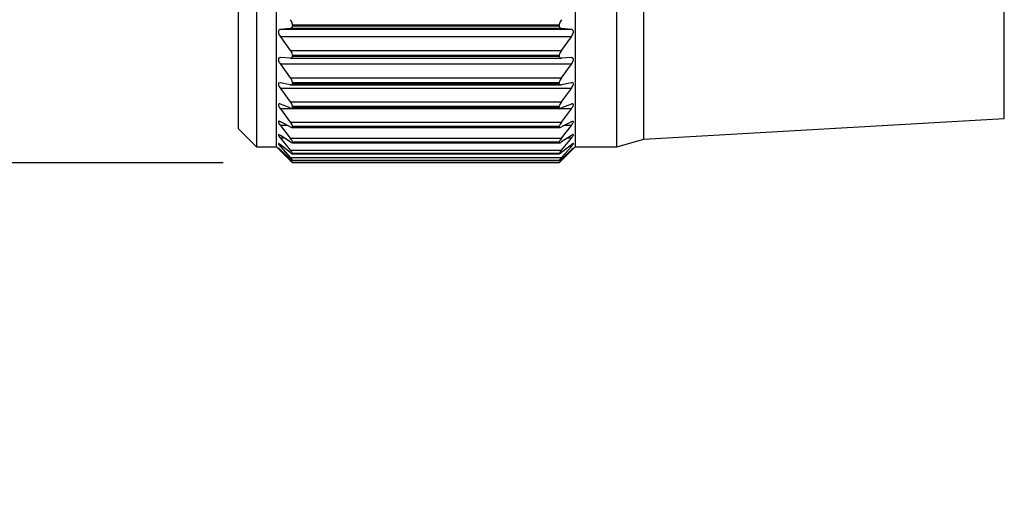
# Model space of a CAD drawing. Header units: millimetres. Extents: x 13 to 546, y 13 to 419.
# Tile 9 of 19: x 263 to 299, y 116 to 134. Entities that reach past the tile are written whole.
import ezdxf

# ---------------------------------------------------------------- set-up
doc = ezdxf.new("R2010")
doc.units = ezdxf.units.MM
doc.header["$LTSCALE"] = 2
doc.linetypes.add('SLD-Solid', pattern=[0])
doc.layers.add('DIMENSIONS', color=140, linetype='SLD-Solid', lineweight=25)
doc.styles.add('SLDTEXTSTYLE0', font='TXT', dxfattribs={"width": 0.7})
doc.dimstyles.new('SLDDIMSTYLE1', dxfattribs={"dimtxt": 4.316016, "dimasz": 6.604, "dimexe": 0, "dimexo": 0.0625, "dimgap": 1.079004, "dimtad": 0, "dimtih": 1, "dimtoh": 1, "dimdec": 1, "dimrnd": 1e-09, "dimzin": 12, "dimdsep": 46, "dimtxsty": 'SLDTEXTSTYLE0', "dimsah": 1, "dimcen": 0.09, "dimadec": 0, "dimazin": 3, "dimtfac": 1, "dimtdec": 1, "dimtmove": 0, "dimatfit": 0, "dimfxl": 0, "dimfrac": 2, "dimtolj": 1, "dimtzin": 12, "dimarcsym": 0})

# ---------------------------------------------------------------- blocks, each defined once
blk = doc.blocks.new('_D_1')
at = {"layer": 'DIMENSIONS'}
for p, q in [((234.79, 154.466), (234.79, 167.166)), ((270.512, 154.466), (228.44, 154.466)), ((228.378, 142.284), (226.928, 142.284)), ((226.928, 142.284), (226.928, 135.425)), ((241.203, 142.284), (242.652, 142.284)), ((242.652, 142.284), (242.652, 135.425)), ((226.928, 135.425), (228.378, 135.425)), ((242.652, 135.425), (241.203, 135.425)), ((270.512, 128.636), (228.44, 128.636)), ((234.79, 128.636), (234.79, 115.936))]:
    blk.add_line(p, q, dxfattribs=at)
for points in [[(234.79, 154.466), (235.806, 161.07), (233.774, 161.07)], [(234.79, 128.636), (233.774, 122.032), (235.806, 122.032)]]:
    blk.add_solid(points, dxfattribs=at)
at = {"layer": 'DIMENSIONS', "char_height": 4.2333, "attachment_point": 1, "style": 'SLDTEXTSTYLE0'}
for s, insert in [('25.8', (228.378, 148.708)), ('1.02', (228.378, 140.882))]:
    blk.add_mtext(s, dxfattribs=dict(at, insert=insert))

msp = doc.modelspace()

# ---------------------------------------------------------------- linework, layer by layer
for p, q in [((271.732, 153.901), (271.732, 129.221)), ((272.467, 129.221), (272.467, 153.901)), ((271.072, 129.881), (271.072, 153.241)), ((299.16, 130.263), (299.16, 152.859)), ((283.417, 141.561), (283.417, 129.221)), ((284.942, 129.221), (284.942, 141.561)), ((285.942, 129.501), (285.942, 141.561)), ((273.052, 133.68), (273.052, 133.656)), ((282.832, 133.68), (273.052, 133.68)), ((273.052, 133.656), (282.832, 133.656)), ((282.832, 133.656), (282.832, 133.68)), ((272.97, 133.56), (272.606, 133.524)), ((283.279, 133.524), (272.606, 133.524)), ((282.915, 133.56), (272.97, 133.56)), ((283.279, 133.524), (282.915, 133.56)), ((272.606, 133.257), (272.97, 132.756)), ((283.279, 133.257), (272.606, 133.257)), ((282.915, 132.756), (283.279, 133.257)), ((272.97, 132.756), (282.915, 132.756)), ((273.052, 132.564), (273.052, 132.542)), ((282.832, 132.564), (273.052, 132.564)), ((282.832, 132.542), (282.832, 132.564)), ((272.97, 132.467), (272.606, 132.488)), ((272.606, 132.249), (272.97, 131.747)), ((283.279, 132.249), (272.606, 132.249)), ((272.977, 132.466), (282.908, 132.466)), ((273.052, 132.542), (282.832, 132.542)), ((283.279, 132.488), (282.915, 132.467)), ((282.915, 131.747), (283.279, 132.249)), ((272.606, 131.571), (272.582, 131.571)), ((272.97, 131.492), (272.606, 131.571)), ((272.97, 131.747), (282.915, 131.747)), ((272.995, 131.489), (282.89, 131.489)), ((273.052, 131.565), (273.052, 131.545)), ((282.832, 131.565), (273.052, 131.565)), ((273.052, 131.545), (282.832, 131.545)), ((282.832, 131.545), (282.832, 131.565)), ((283.279, 131.571), (282.915, 131.492)), ((283.304, 131.572), (283.279, 131.571)), ((272.606, 131.363), (272.97, 130.867)), ((283.279, 131.363), (272.606, 131.363)), ((282.915, 130.867), (283.279, 131.363)), ((272.97, 130.649), (272.606, 130.784)), ((272.97, 130.867), (282.915, 130.867)), ((283.279, 130.784), (282.915, 130.649)), ((272.606, 130.61), (272.97, 130.126)), ((283.279, 130.61), (272.606, 130.61)), ((273.013, 130.64), (282.873, 130.64)), ((273.052, 130.696), (273.052, 130.679)), ((282.832, 130.696), (273.052, 130.696)), ((273.052, 130.679), (282.832, 130.679)), ((282.832, 130.679), (282.832, 130.696)), ((282.915, 130.126), (283.279, 130.61)), ((272.97, 129.948), (272.606, 130.137)), ((272.97, 130.126), (282.915, 130.126)), ((283.279, 130.137), (282.915, 129.948)), ((285.942, 129.501), (299.16, 130.263)), ((271.072, 129.881), (271.732, 129.221)), ((272.606, 129.999), (272.97, 129.534)), ((272.871, 129.999), (272.606, 129.999)), ((273.026, 129.93), (282.859, 129.93)), ((273.052, 129.969), (273.052, 129.955)), ((282.832, 129.969), (273.052, 129.969)), ((273.052, 129.955), (282.832, 129.955)), ((282.832, 129.955), (282.832, 129.969)), ((282.915, 129.534), (283.279, 129.999)), ((283.279, 129.999), (283.014, 129.999)), ((272.97, 129.399), (272.606, 129.639)), ((272.606, 129.54), (272.97, 129.099)), ((272.757, 129.54), (272.606, 129.54)), ((272.97, 129.008), (272.606, 129.297)), ((272.97, 129.534), (282.915, 129.534)), ((273.037, 129.368), (282.848, 129.368)), ((273.052, 129.393), (273.052, 129.382)), ((282.832, 129.393), (273.052, 129.393)), ((273.052, 129.382), (282.832, 129.382)), ((282.832, 129.382), (282.832, 129.393)), ((283.279, 129.639), (282.915, 129.399)), ((282.915, 129.099), (283.279, 129.54)), ((283.279, 129.297), (282.915, 129.008)), ((283.279, 129.54), (283.128, 129.54)), ((284.942, 129.221), (285.942, 129.501)), ((271.732, 129.221), (272.467, 129.221)), ((272.467, 129.221), (273.052, 128.636)), ((272.606, 129.237), (272.97, 128.826)), ((272.682, 129.237), (272.606, 129.237)), ((272.97, 128.78), (272.606, 129.114)), ((272.606, 129.094), (272.97, 128.719)), ((272.628, 129.094), (272.606, 129.094)), ((272.97, 129.099), (282.915, 129.099)), ((273.045, 128.962), (282.84, 128.962)), ((273.052, 128.975), (273.052, 128.968)), ((282.832, 128.975), (273.052, 128.975)), ((273.052, 128.968), (282.832, 128.968)), ((282.832, 128.636), (283.417, 129.221)), ((282.832, 128.968), (282.832, 128.975)), ((282.915, 128.826), (283.279, 129.237)), ((283.279, 129.114), (282.915, 128.78)), ((282.915, 128.719), (283.279, 129.094)), ((283.279, 129.237), (283.203, 129.237)), ((283.279, 129.094), (283.257, 129.094)), ((283.417, 129.221), (284.942, 129.221)), ((272.97, 128.826), (282.915, 128.826)), ((272.97, 128.719), (273.045, 128.719)), ((273.049, 128.717), (282.836, 128.717)), ((273.052, 128.722), (273.052, 128.718)), ((282.832, 128.722), (273.052, 128.722)), ((273.052, 128.718), (282.832, 128.718)), ((273.052, 128.636), (273.052, 128.636)), ((282.832, 128.636), (273.052, 128.636)), ((282.832, 128.718), (282.832, 128.722)), ((282.832, 128.636), (282.832, 128.636)), ((282.84, 128.719), (282.915, 128.719))]:
    msp.add_line(p, q)
for points, knots in [([(273.052, 133.68), (273.05, 133.7), (273.046, 133.74), (273.018, 133.808), (272.988, 133.852), (272.97, 133.879)], [0, 0, 0, 0, 0.266867, 0.563299, 1, 1, 1, 1]), ([(272.97, 133.56), (272.988, 133.563), (273.019, 133.57), (273.049, 133.61), (273.051, 133.64), (273.052, 133.656)], [0, 0, 0, 0, 0.365696, 0.661934, 1, 1, 1, 1]), ([(282.915, 133.879), (282.898, 133.854), (282.868, 133.81), (282.839, 133.742), (282.834, 133.699), (282.832, 133.68)], [0, 0, 0, 0, 0.416828, 0.734368, 1, 1, 1, 1]), ([(282.832, 133.656), (282.834, 133.64), (282.836, 133.611), (282.865, 133.571), (282.897, 133.564), (282.915, 133.56)], [0, 0, 0, 0, 0.339431, 0.617598, 1, 1, 1, 1]), ([(272.606, 133.524), (272.589, 133.52), (272.56, 133.514), (272.533, 133.475), (272.529, 133.428), (272.54, 133.376), (272.565, 133.317), (272.591, 133.279), (272.606, 133.257)], [0, 0, 0, 0, 0.146377, 0.265624, 0.414313, 0.573487, 0.75508, 1, 1, 1, 1]), ([(283.279, 133.257), (283.295, 133.281), (283.323, 133.323), (283.349, 133.387), (283.357, 133.441), (283.347, 133.484), (283.32, 133.516), (283.294, 133.521), (283.279, 133.524)], [0, 0, 0, 0, 0.265465, 0.465925, 0.639655, 0.760164, 0.864664, 1, 1, 1, 1]), ([(273.052, 132.564), (273.05, 132.582), (273.046, 132.621), (273.017, 132.686), (272.988, 132.729), (272.97, 132.756)], [0, 0, 0, 0, 0.255631, 0.551217, 1, 1, 1, 1]), ([(282.915, 132.756), (282.898, 132.731), (282.868, 132.687), (282.839, 132.622), (282.835, 132.582), (282.832, 132.564)], [0, 0, 0, 0, 0.4286483, 0.7455807, 1, 1, 1, 1]), ([(272.606, 132.488), (272.59, 132.488), (272.562, 132.487), (272.532, 132.455), (272.529, 132.412), (272.541, 132.364), (272.566, 132.308), (272.591, 132.271), (272.606, 132.249)], [0, 0, 0, 0, 0.148929, 0.259185, 0.398162, 0.555353, 0.741666, 1, 1, 1, 1]), ([(272.97, 132.467), (272.987, 132.467), (273.017, 132.468), (273.049, 132.501), (273.051, 132.528), (273.052, 132.542)], [0, 0, 0, 0, 0.38532, 0.671192, 1, 1, 1, 1]), ([(282.832, 132.542), (282.834, 132.528), (282.836, 132.502), (282.867, 132.468), (282.897, 132.467), (282.915, 132.467)], [0, 0, 0, 0, 0.330061, 0.598149, 1, 1, 1, 1]), ([(283.279, 132.249), (283.295, 132.273), (283.323, 132.314), (283.348, 132.375), (283.357, 132.424), (283.347, 132.463), (283.318, 132.487), (283.294, 132.488), (283.279, 132.488)], [0, 0, 0, 0, 0.279643, 0.484138, 0.653073, 0.764219, 0.861736, 1, 1, 1, 1]), ([(272.561, 131.571), (272.552, 131.567), (272.532, 131.556), (272.529, 131.515), (272.541, 131.473), (272.566, 131.42), (272.591, 131.384), (272.606, 131.363)], [0, 0, 0, 0, 0.1208002, 0.2706836, 0.452425, 0.6777823, 1, 1, 1, 1]), ([(273.052, 131.565), (273.05, 131.581), (273.046, 131.617), (273.017, 131.679), (272.988, 131.721), (272.97, 131.747)], [0, 0, 0, 0, 0.24305, 0.537635, 1, 1, 1, 1]), ([(272.97, 131.492), (272.987, 131.49), (273.014, 131.485), (273.049, 131.51), (273.051, 131.533), (273.052, 131.545)], [0, 0, 0, 0, 0.4171633, 0.6906962, 1, 1, 1, 1]), ([(282.915, 131.747), (282.898, 131.723), (282.869, 131.68), (282.84, 131.618), (282.835, 131.581), (282.832, 131.565)], [0, 0, 0, 0, 0.4419362, 0.7581292, 1, 1, 1, 1]), ([(282.832, 131.545), (282.834, 131.533), (282.836, 131.51), (282.87, 131.485), (282.897, 131.49), (282.915, 131.492)], [0, 0, 0, 0, 0.310384, 0.566146, 1, 1, 1, 1]), ([(283.279, 131.363), (283.295, 131.386), (283.322, 131.425), (283.348, 131.483), (283.357, 131.526), (283.347, 131.562), (283.33, 131.569), (283.321, 131.572)], [0, 0, 0, 0, 0.343938, 0.586606, 0.775808, 0.89245, 1, 1, 1, 1]), ([(272.606, 130.784), (272.591, 130.789), (272.569, 130.797), (272.533, 130.785), (272.529, 130.75), (272.542, 130.713), (272.567, 130.664), (272.591, 130.63), (272.606, 130.61)], [0, 0, 0, 0, 0.17264, 0.26837, 0.378305, 0.524621, 0.716302, 1, 1, 1, 1]), ([(273.052, 130.696), (273.05, 130.71), (273.045, 130.744), (273.016, 130.801), (272.988, 130.842), (272.97, 130.867)], [0, 0, 0, 0, 0.228687, 0.522103, 1, 1, 1, 1]), ([(282.915, 130.867), (282.898, 130.843), (282.87, 130.802), (282.84, 130.745), (282.835, 130.71), (282.832, 130.696)], [0, 0, 0, 0, 0.457133, 0.77246, 1, 1, 1, 1]), ([(283.279, 130.61), (283.295, 130.632), (283.321, 130.669), (283.347, 130.721), (283.358, 130.76), (283.346, 130.79), (283.314, 130.795), (283.293, 130.788), (283.279, 130.784)], [0, 0, 0, 0, 0.30618, 0.513647, 0.664083, 0.749511, 0.838652, 1, 1, 1, 1]), ([(272.97, 130.649), (272.986, 130.644), (273.01, 130.635), (273.049, 130.648), (273.051, 130.669), (273.052, 130.679)], [0, 0, 0, 0, 0.4616892, 0.7238637, 1, 1, 1, 1]), ([(282.832, 130.679), (282.834, 130.669), (282.836, 130.649), (282.874, 130.635), (282.898, 130.643), (282.915, 130.649)], [0, 0, 0, 0, 0.277007, 0.520873, 1, 1, 1, 1]), ([(272.606, 130.137), (272.592, 130.144), (272.572, 130.155), (272.534, 130.157), (272.529, 130.125), (272.543, 130.095), (272.567, 130.05), (272.591, 130.018), (272.606, 129.999)], [0, 0, 0, 0, 0.195272, 0.290469, 0.379758, 0.51563, 0.706407, 1, 1, 1, 1]), ([(273.052, 129.969), (273.05, 129.981), (273.045, 130.011), (273.015, 130.064), (272.988, 130.102), (272.97, 130.126)], [0, 0, 0, 0, 0.21195, 0.504036, 1, 1, 1, 1]), ([(282.915, 130.126), (282.898, 130.103), (282.871, 130.065), (282.841, 130.012), (282.835, 129.981), (282.832, 129.969)], [0, 0, 0, 0, 0.47482, 0.7891573, 1, 1, 1, 1]), ([(283.279, 129.999), (283.295, 130.02), (283.321, 130.055), (283.345, 130.101), (283.359, 130.135), (283.344, 130.158), (283.312, 130.153), (283.293, 130.143), (283.279, 130.137)], [0, 0, 0, 0, 0.31633, 0.521031, 0.65594, 0.725134, 0.817275, 1, 1, 1, 1]), ([(272.606, 129.639), (272.592, 129.647), (272.573, 129.659), (272.538, 129.676), (272.527, 129.651), (272.545, 129.626), (272.567, 129.586), (272.591, 129.557), (272.606, 129.54)], [0, 0, 0, 0, 0.224509, 0.328021, 0.392602, 0.513812, 0.700185, 1, 1, 1, 1]), ([(272.97, 129.948), (272.985, 129.94), (273.007, 129.929), (273.047, 129.929), (273.051, 129.947), (273.052, 129.955)], [0, 0, 0, 0, 0.514694, 0.772325, 1, 1, 1, 1]), ([(282.832, 129.955), (282.834, 129.947), (282.838, 129.93), (282.877, 129.929), (282.899, 129.94), (282.915, 129.948)], [0, 0, 0, 0, 0.228364, 0.466368, 1, 1, 1, 1]), ([(283.279, 129.54), (283.295, 129.559), (283.321, 129.591), (283.343, 129.629), (283.36, 129.66), (283.34, 129.674), (283.313, 129.659), (283.293, 129.647), (283.279, 129.639)], [0, 0, 0, 0, 0.322249, 0.519971, 0.634089, 0.687484, 0.79011, 1, 1, 1, 1]), ([(272.606, 129.297), (272.591, 129.306), (272.57, 129.32), (272.543, 129.348), (272.526, 129.333), (272.548, 129.311), (272.567, 129.279), (272.591, 129.253), (272.606, 129.237)], [0, 0, 0, 0, 0.25829, 0.379888, 0.419154, 0.521427, 0.69919, 1, 1, 1, 1]), ([(273.052, 129.393), (273.05, 129.403), (273.044, 129.429), (273.014, 129.476), (272.987, 129.511), (272.97, 129.534)], [0, 0, 0, 0, 0.192037, 0.482628, 1, 1, 1, 1]), ([(272.97, 129.399), (272.985, 129.39), (273.006, 129.377), (273.044, 129.362), (273.05, 129.377), (273.052, 129.382)], [0, 0, 0, 0, 0.566872, 0.832548, 1, 1, 1, 1]), ([(282.915, 129.534), (282.898, 129.512), (282.872, 129.477), (282.841, 129.43), (282.835, 129.403), (282.832, 129.393)], [0, 0, 0, 0, 0.495771, 0.809027, 1, 1, 1, 1]), ([(282.832, 129.382), (282.835, 129.377), (282.841, 129.363), (282.878, 129.376), (282.9, 129.389), (282.915, 129.399)], [0, 0, 0, 0, 0.1680269, 0.4121071, 1, 1, 1, 1]), ([(283.279, 129.237), (283.295, 129.255), (283.321, 129.284), (283.34, 129.312), (283.36, 129.342), (283.336, 129.341), (283.315, 129.322), (283.294, 129.307), (283.279, 129.297)], [0, 0, 0, 0, 0.320964, 0.50624, 0.59391, 0.639974, 0.760079, 1, 1, 1, 1]), ([(272.531, 129.177), (272.535, 129.172), (272.545, 129.159), (272.57, 129.132), (272.592, 129.109), (272.606, 129.094)], [0, 0, 0, 0, 0.1485809, 0.4537041, 1, 1, 1, 1]), ([(272.606, 129.114), (272.59, 129.127), (272.568, 129.146), (272.546, 129.171), (272.535, 129.175), (272.534, 129.176)], [0, 0, 0, 0, 0.636209, 0.954948, 1, 1, 1, 1]), ([(273.052, 128.975), (273.05, 128.983), (273.043, 129.005), (273.013, 129.045), (272.987, 129.078), (272.97, 129.099)], [0, 0, 0, 0, 0.167929, 0.456897, 1, 1, 1, 1]), ([(272.97, 129.008), (272.986, 128.997), (273.008, 128.983), (273.04, 128.956), (273.05, 128.966), (273.052, 128.968)], [0, 0, 0, 0, 0.6058752, 0.8911416, 1, 1, 1, 1]), ([(282.915, 129.099), (282.898, 129.079), (282.873, 129.046), (282.842, 129.006), (282.835, 128.983), (282.832, 128.975)], [0, 0, 0, 0, 0.520942, 0.833086, 1, 1, 1, 1]), ([(282.832, 128.968), (282.835, 128.966), (282.845, 128.957), (282.877, 128.982), (282.899, 128.997), (282.915, 129.008)], [0, 0, 0, 0, 0.1094254, 0.3710862, 1, 1, 1, 1]), ([(283.279, 129.094), (283.295, 129.111), (283.319, 129.137), (283.34, 129.157), (283.358, 129.182), (283.335, 129.165), (283.317, 129.148), (283.294, 129.128), (283.279, 129.114)], [0, 0, 0, 0, 0.3096747, 0.4765358, 0.5339347, 0.590502, 0.7318015, 1, 1, 1, 1]), ([(273.052, 128.722), (273.05, 128.727), (273.041, 128.744), (273.012, 128.778), (272.987, 128.807), (272.97, 128.826)], [0, 0, 0, 0, 0.138719, 0.425946, 1, 1, 1, 1]), ([(272.97, 128.78), (272.987, 128.767), (273.011, 128.748), (273.036, 128.72), (273.05, 128.719), (273.052, 128.718)], [0, 0, 0, 0, 0.61329, 0.916701, 1, 1, 1, 1]), ([(273.052, 128.636), (273.05, 128.639), (273.039, 128.65), (273.012, 128.678), (272.987, 128.702), (272.97, 128.719)], [0, 0, 0, 0, 0.105747, 0.390704, 1, 1, 1, 1]), ([(282.915, 128.826), (282.899, 128.808), (282.874, 128.779), (282.844, 128.745), (282.835, 128.727), (282.832, 128.722)], [0, 0, 0, 0, 0.551218, 0.862236, 1, 1, 1, 1]), ([(282.832, 128.718), (282.835, 128.719), (282.848, 128.72), (282.873, 128.747), (282.898, 128.767), (282.915, 128.78)], [0, 0, 0, 0, 0.084072, 0.362771, 1, 1, 1, 1]), ([(282.915, 128.719), (282.898, 128.703), (282.874, 128.678), (282.847, 128.65), (282.835, 128.639), (282.832, 128.636)], [0, 0, 0, 0, 0.585714, 0.895147, 1, 1, 1, 1])]:
    msp.add_open_spline(points, degree=3, knots=knots)

# ---------------------------------------------------------------- dimensions: what is measured, and where the dimension line sits
at = {"layer": 'DIMENSIONS'}
dim = msp.add_linear_dim(base=(234.79, 128.636), p1=(273.052, 154.466), p2=(273.052, 128.636), angle=90, dimstyle='SLDDIMSTYLE1', dxfattribs=at)
dim.commit()
dim.dimension.update_dxf_attribs({"geometry": '_D_1', "text_midpoint": (234.79, 142.284), "dimtype": 160})

doc.saveas('drawing.dxf')
